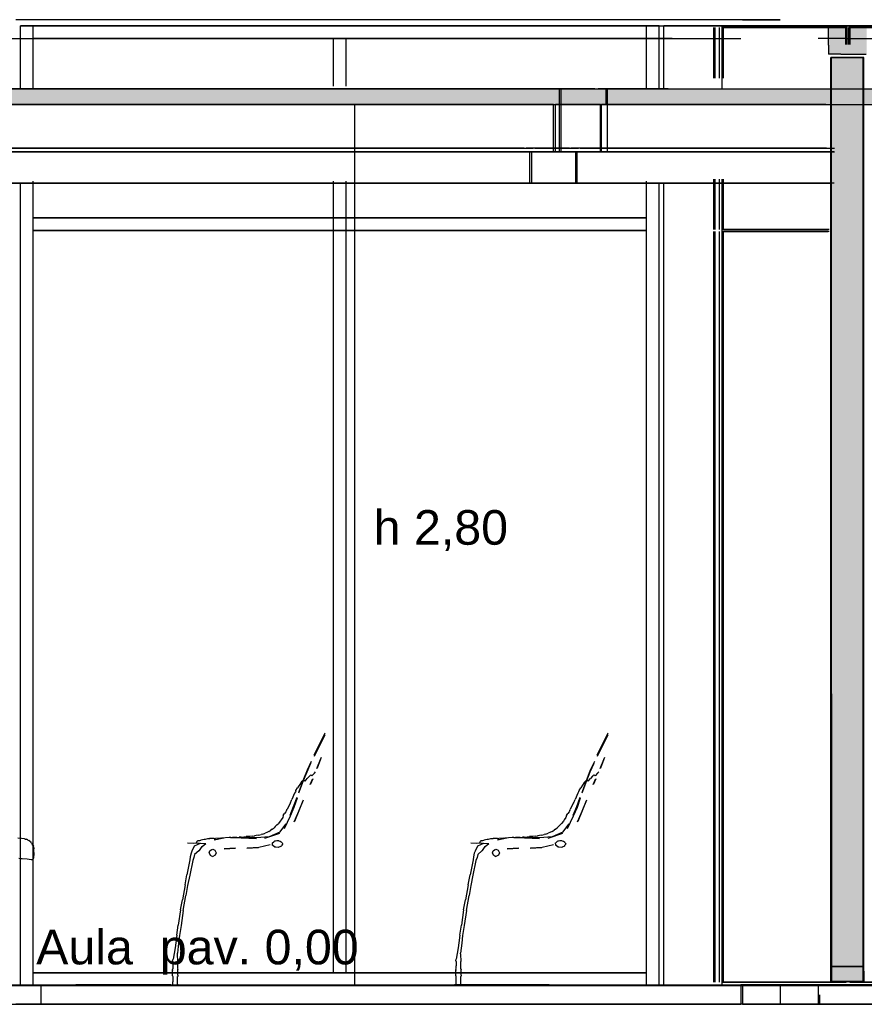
# Model space of a CAD drawing. Header units: millimetres. Extents: x -8297 to 34045, y -61360 to 6071.
# Tile 38 of 68: x 22073 to 24757, y -40060 to -36930. Entities that reach past the tile are written whole.
import ezdxf
from ezdxf.enums import TextEntityAlignment as Align

# ---------------------------------------------------------------- set-up
doc = ezdxf.new("R2010")
doc.units = ezdxf.units.MM
for name, color, linetype in [('S-QUOTE', 40, 'Continuous'), ('S-TAGLIO-ALTRO', 8, 'Continuous'), ('S-TAGLIO-ARR', 9, 'Continuous'), ('S-TAGLIO-CS', 9, 'Continuous'), ('S-TAGLIO-PAV', 33, 'Continuous'), ('S-TAGLIO-SOFF', 8, 'Continuous'), ('S-TESTI', 7, 'Continuous'), ('S-VISTA', 8, 'Continuous'), ('S-VISTA-ARREDI', 9, 'Continuous')]:
    doc.layers.add(name, color=color, linetype=linetype)
doc.styles.add('VISIO', font='arial.ttf')

msp = doc.modelspace()

# ---------------------------------------------------------------- hatches: boundary and pattern name
at = {"layer": 'S-TAGLIO-ALTRO'}
for points in [[(24682, -37040), (24644, -37040), (24644, -37010), (24644, -36950), (24724, -36950), (24764, -36950), (24764, -36980), (24764, -37040), (24682, -37040)], [(24652, -37050), (24722, -37050), (24752, -37050), (24752, -37966), (24752, -39940), (24722, -39940), (24652, -39940), (24652, -39072), (24652, -37050)], [(24684, -39988), (24652, -39988), (24652, -39974), (24652, -39940), (24722, -39940), (24752, -39940), (24752, -39988), (24684, -39988)]]:
    msp.add_hatch(color=8, dxfattribs=at).paths.add_polyline_path(points)
at = {"layer": 'S-TAGLIO-CS'}
msp.add_hatch(color=9, dxfattribs=at).paths.add_polyline_path([(21558, -37200), (21554, -37200), (21554, -37178), (21554, -37150), (27236, -37150), (27236, -37158), (27236, -37200), (27228, -37200), (27174, -37200), (21574, -37200), (21568, -37200), (21564, -37200), (21558, -37200)])
at = {"layer": 'S-TAGLIO-PAV'}
for points in [[(21210, -40000), (21048, -40000), (21048, -39998), (21350, -39998), (22248, -39998), (22248, -40000), (21210, -40000)], [(22954, -40000), (22252, -40000), (22252, -39998), (22552, -39998), (23452, -39998), (23452, -40000), (23066, -40000), (23036, -40000), (23014, -40000), (22954, -40000)], [(24526, -40000), (24364, -40000), (24176, -40000), (24162, -40000), (24112, -40000), (23454, -40000), (23454, -39998), (23756, -39998), (24654, -39998), (24654, -40000), (24610, -40000), (24526, -40000)], [(24696, -40000), (24656, -40000), (24656, -39998), (24958, -39998), (25856, -39998), (25856, -40000), (25016, -40000), (24974, -40000), (24890, -40000), (24842, -40000), (24696, -40000)]]:
    msp.add_hatch(color=33, dxfattribs=at).paths.add_polyline_path(points)

# ---------------------------------------------------------------- linework, layer by layer
at = {"layer": 'S-QUOTE'}
msp.add_line((23137.5, -39998), (23137.5, -37200), dxfattribs=at)
at = {"layer": 'S-TAGLIO-ALTRO'}
for p, q in [((24723.6, -36950), (24643, -36950)), ((24643, -37010.5), (24643, -36950)), ((24723.6, -36950), (24763, -36950)), ((24643, -37010.5), (24643, -37040)), ((24682.4, -37040), (24643, -37040)), ((24721.8, -37050), (24653, -37050)), ((24653, -39072.7), (24653, -37050)), ((24682.4, -37040), (24763, -37040)), ((24721.8, -37050), (24753, -37050)), ((24753, -37965.3), (24753, -37050)), ((24753, -37965.3), (24753, -39988)), ((24653, -39072.7), (24653, -39988)), ((24722.6, -39940), (24651, -39940)), ((24651, -39973), (24651, -39940)), ((24722.6, -39940), (24755, -39940)), ((24755, -39955), (24755, -39940)), ((24755, -39955), (24755, -39988)), ((24651, -39973), (24651, -39988)), ((24683.4, -39988), (24651, -39988)), ((24684.2, -39988), (24653, -39988)), ((24683.4, -39988), (24755, -39988)), ((24684.2, -39988), (24753, -39988))]:
    msp.add_line(p, q, dxfattribs=at)
at = {"layer": 'S-TAGLIO-ARR'}
for p, q in [((22979.7, -39350.3), (22986.6, -39342.4)), ((22993.5, -39334.5), (22986.6, -39342.4)), ((22993.5, -39334.5), (22997.6, -39330.1)), ((22997.6, -39330.1), (22999.1, -39331.2)), ((22999.1, -39331.2), (23001.6, -39333.7)), ((23009.2, -39325.5), (23001.6, -39333.7)), ((23009.2, -39325.5), (23013.2, -39320.7)), ((23879.7, -39350.3), (23886.6, -39342.4)), ((23893.5, -39334.5), (23886.6, -39342.4)), ((23893.5, -39334.5), (23897.6, -39330.1)), ((23897.6, -39330.1), (23899.1, -39331.2)), ((23899.1, -39331.2), (23901.6, -39333.7)), ((23909.2, -39325.5), (23901.6, -39333.7)), ((23909.2, -39325.5), (23913.2, -39320.7)), ((22950.7, -39380.3), (22955.5, -39372.2)), ((22966.9, -39355.2), (22955.5, -39372.2)), ((22966.9, -39355.2), (22970.8, -39350.9)), ((22970.8, -39350.9), (22975, -39346.3)), ((22975, -39346.3), (22978.2, -39348.8)), ((22978.2, -39348.8), (22979.7, -39350.3)), ((23850.7, -39380.3), (23855.5, -39372.2)), ((23866.9, -39355.2), (23855.5, -39372.2)), ((23866.9, -39355.2), (23870.8, -39350.9)), ((23870.8, -39350.9), (23875, -39346.3)), ((23875, -39346.3), (23878.2, -39348.8)), ((23878.2, -39348.8), (23879.7, -39350.3)), ((22946.3, -39388.4), (22937.5, -39409.2)), ((22948.9, -39384.2), (22946.3, -39388.4)), ((22949.8, -39382.3), (22948.9, -39384.2)), ((22949.8, -39382.3), (22950.7, -39380.3)), ((23846.3, -39388.4), (23837.5, -39409.2)), ((23848.9, -39384.2), (23846.3, -39388.4)), ((23849.8, -39382.3), (23848.9, -39384.2)), ((23849.8, -39382.3), (23850.7, -39380.3)), ((22931.9, -39420.7), (22922.5, -39440.2)), ((22933.8, -39417), (22931.9, -39420.7)), ((22935.6, -39412.9), (22933.8, -39417)), ((22935.6, -39412.9), (22937.5, -39409.2)), ((23831.9, -39420.7), (23822.5, -39440.2)), ((23833.8, -39417), (23831.9, -39420.7)), ((23835.6, -39412.9), (23833.8, -39417)), ((23835.6, -39412.9), (23837.5, -39409.2)), ((22908.4, -39465.8), (22903.5, -39473.4)), ((22910.3, -39459.9), (22908.4, -39465.8)), ((22910.3, -39459.9), (22914.4, -39453)), ((22918.8, -39448), (22914.4, -39453)), ((22920.6, -39444.3), (22918.8, -39448)), ((22920.6, -39444.3), (22922.5, -39440.2)), ((23808.4, -39465.8), (23803.5, -39473.4)), ((23810.3, -39459.9), (23808.4, -39465.8)), ((23810.3, -39459.9), (23814.4, -39453)), ((23818.8, -39448), (23814.4, -39453)), ((23820.6, -39444.3), (23818.8, -39448)), ((23820.6, -39444.3), (23822.5, -39440.2)), ((22875.5, -39503.6), (22881, -39498.8)), ((22884.8, -39494.7), (22881, -39498.8)), ((22890.3, -39489.3), (22884.8, -39494.7)), ((22890.3, -39489.3), (22894.8, -39485.6)), ((22900.8, -39478), (22894.8, -39485.6)), ((22903.5, -39473.4), (22900.8, -39478)), ((23775.5, -39503.6), (23781, -39498.8)), ((23784.8, -39494.7), (23781, -39498.8)), ((23790.3, -39489.3), (23784.8, -39494.7)), ((23790.3, -39489.3), (23794.8, -39485.6)), ((23800.8, -39478), (23794.8, -39485.6)), ((23803.5, -39473.4), (23800.8, -39478)), ((22738.2, -39530.2), (22714.3, -39532.1)), ((22743.3, -39529.7), (22738.2, -39530.2)), ((22743.3, -39529.7), (22748.7, -39529.7)), ((22753.6, -39529.7), (22748.7, -39529.7)), ((22758, -39529.7), (22753.6, -39529.7)), ((22763, -39529.7), (22758, -39529.7)), ((22763, -39529.7), (22770.5, -39528.6)), ((22776.2, -39528.3), (22770.5, -39528.6)), ((22776.2, -39528.3), (22785.1, -39527.6)), ((22785.1, -39527.6), (22792.6, -39526.9)), ((22803.7, -39526.3), (22792.6, -39526.9)), ((22811.2, -39525.6), (22803.7, -39526.3)), ((22811.2, -39525.6), (22818.7, -39524.9)), ((22820.3, -39524.6), (22818.7, -39524.9)), ((22824.1, -39523.9), (22820.3, -39524.6)), ((22831.6, -39522.6), (22824.1, -39523.9)), ((22831.6, -39522.6), (22839.8, -39520.5)), ((22845.2, -39518.9), (22839.8, -39520.5)), ((22845.2, -39518.9), (22852.7, -39516.2)), ((22857.8, -39514.3), (22852.7, -39516.2)), ((22864.6, -39510.9), (22857.8, -39514.3)), ((22864.6, -39510.9), (22870.8, -39506.8)), ((22875.5, -39503.6), (22870.8, -39506.8)), ((23638.2, -39530.2), (23614.3, -39532.1)), ((23643.3, -39529.7), (23638.2, -39530.2)), ((23643.3, -39529.7), (23648.7, -39529.7)), ((23653.6, -39529.7), (23648.7, -39529.7)), ((23658, -39529.7), (23653.6, -39529.7)), ((23663, -39529.7), (23658, -39529.7)), ((23663, -39529.7), (23670.5, -39528.6)), ((23676.2, -39528.3), (23670.5, -39528.6)), ((23676.2, -39528.3), (23685.1, -39527.6)), ((23685.1, -39527.6), (23692.6, -39526.9)), ((23703.7, -39526.3), (23692.6, -39526.9)), ((23711.2, -39525.6), (23703.7, -39526.3)), ((23711.2, -39525.6), (23718.7, -39524.9)), ((23720.3, -39524.6), (23718.7, -39524.9)), ((23724.1, -39523.9), (23720.3, -39524.6)), ((23731.6, -39522.6), (23724.1, -39523.9)), ((23731.6, -39522.6), (23739.8, -39520.5)), ((23745.2, -39518.9), (23739.8, -39520.5)), ((23745.2, -39518.9), (23752.7, -39516.2)), ((23757.8, -39514.3), (23752.7, -39516.2)), ((23764.6, -39510.9), (23757.8, -39514.3)), ((23764.6, -39510.9), (23770.8, -39506.8)), ((23775.5, -39503.6), (23770.8, -39506.8)), ((22078.4, -39533.2), (22066.2, -39532.2)), ((22086.9, -39533.9), (22078.4, -39533.2)), ((22090.4, -39534.8), (22087.4, -39534.4)), ((22090.4, -39534.8), (22094.5, -39535.5)), ((22097.9, -39537), (22094.5, -39535.5)), ((22097.9, -39537), (22101.5, -39539)), ((22104.4, -39541.5), (22101.5, -39539)), ((22104.4, -39541.5), (22107.5, -39544)), ((22109.9, -39546.9), (22107.5, -39544)), ((22109.9, -39546.9), (22112.5, -39550.5)), ((22113.9, -39553.7), (22112.5, -39550.5)), ((22113.9, -39553.7), (22116.2, -39557)), ((22117, -39559.9), (22116.2, -39557)), ((22117, -39559.9), (22117.6, -39564.6)), ((22627.3, -39557.3), (22619.9, -39573.3)), ((22627.6, -39556.9), (22627.3, -39557.3)), ((22628.3, -39556), (22627.6, -39556.9)), ((22628.3, -39556), (22647.6, -39548.1)), ((22634.5, -39546), (22632.7, -39547.4)), ((22634.7, -39544.1), (22634.5, -39545.8)), ((22638.1, -39541.1), (22634.7, -39544)), ((22638.3, -39540.3), (22638.1, -39541)), ((22638.9, -39540.3), (22638.3, -39540.3)), ((22641.4, -39540.3), (22638.9, -39540.3)), ((22642.9, -39540.5), (22641.4, -39540.3)), ((22643.6, -39539.9), (22642.9, -39540.5)), ((22646.8, -39539.3), (22643.6, -39539.9)), ((22643.9, -39571.3), (22652.4, -39557.9)), ((22648.4, -39538.3), (22646.8, -39539.3)), ((22647.6, -39548.1), (22663.8, -39548.6)), ((22653.5, -39537.6), (22648.4, -39538.3)), ((22652.4, -39557.9), (22663.8, -39548.6)), ((22658.6, -39536.3), (22653.5, -39537.6)), ((22662, -39535.8), (22658.6, -39536.3)), ((22669.3, -39534.4), (22662, -39535.8)), ((22674, -39533.5), (22669.3, -39534.4)), ((22675.5, -39533.4), (22674, -39533.5)), ((22675.5, -39533.4), (22677.3, -39533.1)), ((22691.2, -39533.1), (22677.3, -39533.1)), ((22691.2, -39533.1), (22693.4, -39532.9)), ((22693.4, -39532.9), (22695.4, -39532.9)), ((22710.1, -39532.1), (22695.4, -39532.9)), ((22710.1, -39532.1), (22712.1, -39532.1)), ((22712.1, -39532.1), (22714.3, -39532.1)), ((22875.6, -39547.1), (22875.9, -39546.8)), ((22876.5, -39554.5), (22875.6, -39547.1)), ((22875.9, -39546.8), (22876.4, -39546.3)), ((22876.4, -39546.3), (22879.8, -39543.3)), ((22876.4, -39555.1), (22876.5, -39554.5)), ((22877.5, -39555.6), (22876.4, -39555.1)), ((22883.6, -39560), (22877.5, -39555.6)), ((22879.8, -39543.3), (22882.3, -39541)), ((22882.3, -39541), (22884, -39540.8)), ((22886.4, -39560.3), (22883.6, -39560)), ((22884, -39540.8), (22885.4, -39540.5)), ((22885.4, -39540.5), (22889.7, -39539.7)), ((22895.4, -39561), (22886.4, -39560.3)), ((22889.7, -39539.7), (22893.4, -39539)), ((22893.4, -39539), (22894.8, -39539.6)), ((22894.8, -39539.6), (22896.4, -39540.1)), ((22896.4, -39560.6), (22895.4, -39561)), ((22896.4, -39540.1), (22900.4, -39541.4)), ((22904.5, -39557), (22896.4, -39560.6)), ((22900.4, -39541.4), (22903.6, -39543)), ((22903.6, -39543), (22904.1, -39544.4)), ((22906.4, -39547.1), (22904.1, -39544.4)), ((22904.5, -39557), (22905.7, -39554)), ((22907.6, -39550.9), (22905.7, -39554)), ((22906.4, -39547.1), (22907.6, -39548.4)), ((22907.6, -39548.4), (22907.9, -39549)), ((22907.9, -39549.9), (22907.6, -39550.9)), ((22907.9, -39549), (22907.9, -39549.9)), ((23527.3, -39557.3), (23519.9, -39573.3)), ((23527.6, -39556.9), (23527.3, -39557.3)), ((23528.3, -39556), (23527.6, -39556.9)), ((23528.3, -39556), (23547.6, -39548.1)), ((23534.5, -39546), (23532.7, -39547.4)), ((23534.7, -39544.1), (23534.5, -39545.8)), ((23538.1, -39541.1), (23534.7, -39544)), ((23538.3, -39540.3), (23538.1, -39541)), ((23538.9, -39540.3), (23538.3, -39540.3)), ((23541.4, -39540.3), (23538.9, -39540.3)), ((23542.9, -39540.5), (23541.4, -39540.3)), ((23543.6, -39539.9), (23542.9, -39540.5)), ((23546.8, -39539.3), (23543.6, -39539.9)), ((23543.9, -39571.3), (23552.4, -39557.9)), ((23548.4, -39538.3), (23546.8, -39539.3)), ((23547.6, -39548.1), (23563.8, -39548.6)), ((23553.5, -39537.6), (23548.4, -39538.3)), ((23552.4, -39557.9), (23563.8, -39548.6)), ((23558.6, -39536.3), (23553.5, -39537.6)), ((23562, -39535.8), (23558.6, -39536.3)), ((23569.3, -39534.4), (23562, -39535.8)), ((23574, -39533.5), (23569.3, -39534.4)), ((23575.5, -39533.4), (23574, -39533.5)), ((23575.5, -39533.4), (23577.3, -39533.1)), ((23591.2, -39533.1), (23577.3, -39533.1)), ((23591.2, -39533.1), (23593.4, -39532.9)), ((23593.4, -39532.9), (23595.4, -39532.9)), ((23610.1, -39532.1), (23595.4, -39532.9)), ((23610.1, -39532.1), (23612.1, -39532.1)), ((23612.1, -39532.1), (23614.3, -39532.1)), ((23775.6, -39547.1), (23775.9, -39546.8)), ((23776.5, -39554.5), (23775.6, -39547.1)), ((23775.9, -39546.8), (23776.4, -39546.3)), ((23776.4, -39546.3), (23779.8, -39543.3)), ((23776.4, -39555.1), (23776.5, -39554.5)), ((23777.5, -39555.6), (23776.4, -39555.1)), ((23783.6, -39560), (23777.5, -39555.6)), ((23779.8, -39543.3), (23782.3, -39541)), ((23782.3, -39541), (23784, -39540.8)), ((23786.4, -39560.3), (23783.6, -39560)), ((23784, -39540.8), (23785.4, -39540.5)), ((23785.4, -39540.5), (23789.7, -39539.7)), ((23795.4, -39561), (23786.4, -39560.3)), ((23789.7, -39539.7), (23793.4, -39539)), ((23793.4, -39539), (23794.8, -39539.6)), ((23794.8, -39539.6), (23796.4, -39540.1)), ((23796.4, -39560.6), (23795.4, -39561)), ((23796.4, -39540.1), (23800.4, -39541.4)), ((23804.5, -39557), (23796.4, -39560.6)), ((23800.4, -39541.4), (23803.6, -39543)), ((23803.6, -39543), (23804.1, -39544.4)), ((23806.4, -39547.1), (23804.1, -39544.4)), ((23804.5, -39557), (23805.7, -39554)), ((23807.6, -39550.9), (23805.7, -39554)), ((23806.4, -39547.1), (23807.6, -39548.4)), ((23807.6, -39548.4), (23807.9, -39549)), ((23807.9, -39549.9), (23807.6, -39550.9)), ((23807.9, -39549), (23807.9, -39549.9)), ((22117.6, -39580.6), (22116.1, -39595)), ((22117.6, -39564.6), (22117.6, -39566.2)), ((22117.6, -39568.6), (22117.6, -39566.2)), ((22117.6, -39577.1), (22117.6, -39568.6)), ((22117.6, -39577.1), (22117.6, -39580.6)), ((22614.8, -39590.7), (22613.6, -39600.8)), ((22617.4, -39579.2), (22614.8, -39590.7)), ((22619.9, -39573.3), (22617.4, -39579.2)), ((22626.1, -39593.3), (22622.4, -39602.8)), ((22628.6, -39584.3), (22626.1, -39593.3)), ((22641.8, -39572.6), (22628.6, -39584.3)), ((22642.7, -39571.7), (22641.8, -39572.6)), ((22643.9, -39571.3), (22642.7, -39571.7)), ((22675, -39578.8), (22677.4, -39572.6)), ((22675.5, -39579.8), (22675, -39578.8)), ((22679, -39587.3), (22675.5, -39579.8)), ((22677.4, -39572.6), (22678, -39570.7)), ((22678, -39570.7), (22683.6, -39567.5)), ((22679.5, -39587.4), (22679, -39587.3)), ((22686, -39590.7), (22679.5, -39587.4)), ((22683.6, -39567.5), (22686, -39566.5)), ((22686, -39566.5), (22691.1, -39569)), ((22694, -39586.3), (22686.2, -39590.6)), ((22691.1, -39569), (22693, -39569.9)), ((22693, -39569.9), (22696.1, -39576.6)), ((22694.3, -39585.6), (22694, -39586.3)), ((22697, -39578.4), (22694.3, -39585.6)), ((22696.1, -39576.6), (22697, -39578.4)), ((23514.8, -39590.7), (23513.6, -39600.8)), ((23517.4, -39579.2), (23514.8, -39590.7)), ((23519.9, -39573.3), (23517.4, -39579.2)), ((23526.1, -39593.3), (23522.4, -39602.8)), ((23528.6, -39584.3), (23526.1, -39593.3)), ((23541.8, -39572.6), (23528.6, -39584.3)), ((23542.7, -39571.7), (23541.8, -39572.6)), ((23543.9, -39571.3), (23542.7, -39571.7)), ((23575, -39578.8), (23577.4, -39572.6)), ((23575.5, -39579.8), (23575, -39578.8)), ((23579, -39587.3), (23575.5, -39579.8)), ((23577.4, -39572.6), (23578, -39570.7)), ((23578, -39570.7), (23583.6, -39567.5)), ((23579.5, -39587.4), (23579, -39587.3)), ((23586, -39590.7), (23579.5, -39587.4)), ((23583.6, -39567.5), (23586, -39566.5)), ((23586, -39566.5), (23591.1, -39569)), ((23594, -39586.3), (23586.2, -39590.6)), ((23591.1, -39569), (23593, -39569.9)), ((23593, -39569.9), (23596.1, -39576.6)), ((23594.3, -39585.6), (23594, -39586.3)), ((23597, -39578.4), (23594.3, -39585.6)), ((23596.1, -39576.6), (23597, -39578.4)), ((22070.3, -39595.8), (22077.2, -39596.2)), ((22077.2, -39596.2), (22080.5, -39596.4)), ((22080.5, -39596.4), (22096.1, -39598)), ((22096.1, -39598), (22108.6, -39599.6)), ((22108.6, -39599.6), (22111.4, -39599.9)), ((22111.4, -39599.9), (22111.9, -39600)), ((22111.9, -39600), (22113.3, -39599.8)), ((22114.5, -39598.8), (22113.6, -39599.7)), ((22115.5, -39597.8), (22114.6, -39598.7)), ((22115.5, -39596.9), (22115.5, -39597.8)), ((22115.9, -39596), (22115.7, -39596.7)), ((22116.1, -39595), (22115.9, -39596)), ((22613.6, -39600.8), (22604, -39647.9)), ((22622.4, -39602.8), (22612.9, -39649.9)), ((23513.6, -39600.8), (23504, -39647.9)), ((23522.4, -39602.8), (23512.9, -39649.9)), ((22598, -39680.2), (22604, -39647.9)), ((22612.9, -39649.9), (22606.4, -39681.8)), ((23498, -39680.2), (23504, -39647.9)), ((23512.9, -39649.9), (23506.4, -39681.8)), ((22598, -39680.2), (22589.6, -39727.9)), ((22606.4, -39681.8), (22600.8, -39714.1)), ((23498, -39680.2), (23489.6, -39727.9)), ((23506.4, -39681.8), (23500.8, -39714.1)), ((22592.4, -39761.8), (22600.8, -39714.1)), ((23492.4, -39761.8), (23500.8, -39714.1)), ((22583.6, -39760.2), (22589.6, -39727.9)), ((23483.6, -39760.2), (23489.6, -39727.9)), ((22583.6, -39760.2), (22576.4, -39807.9)), ((22592.4, -39761.8), (22585.3, -39809.5)), ((23483.6, -39760.2), (23476.4, -39807.9)), ((23492.4, -39761.8), (23485.3, -39809.5)), ((22571.6, -39840.6), (22576.4, -39807.9)), ((22585.3, -39809.5), (22580.4, -39841.4)), ((23471.6, -39840.6), (23476.4, -39807.9)), ((23485.3, -39809.5), (23480.4, -39841.4)), ((22571.6, -39840.6), (22568.6, -39864.5)), ((22580.4, -39841.4), (22577.5, -39865.3)), ((23471.6, -39840.6), (23468.6, -39864.5)), ((23480.4, -39841.4), (23477.5, -39865.3)), ((22568.6, -39864.5), (22566.6, -39880.6)), ((22577.5, -39865.3), (22573.8, -39897.5)), ((23468.6, -39864.5), (23466.6, -39880.6)), ((23477.5, -39865.3), (23473.8, -39897.5)), ((22566.6, -39880.6), (22560, -39916.7)), ((22574.6, -39902.3), (22573.8, -39897.5)), ((22574.6, -39905.8), (22574.6, -39902.3)), ((22575.5, -39918.2), (22574.6, -39905.8)), ((23466.6, -39880.6), (23460, -39916.7)), ((23474.6, -39902.3), (23473.8, -39897.5)), ((23474.6, -39905.8), (23474.6, -39902.3)), ((23475.5, -39918.2), (23474.6, -39905.8)), ((22558.7, -39921), (22560, -39916.7)), ((22559.4, -39924.2), (22558.7, -39921)), ((22559.4, -39938), (22559.2, -39938.7)), ((22559.2, -39938.7), (22559.2, -39942)), ((22559.4, -39924.2), (22559.4, -39926)), ((22559.4, -39926), (22559.4, -39926.7)), ((22559.4, -39926.7), (22559.4, -39929.2)), ((22559.4, -39929.2), (22559.4, -39929.9)), ((22559.4, -39929.9), (22559.4, -39934)), ((22559.4, -39934), (22559.4, -39934.7)), ((22559.4, -39934.7), (22559.4, -39938)), ((22574.8, -39926), (22575, -39924.5)), ((22574.8, -39929.3), (22574.8, -39926)), ((22574.8, -39930), (22574.8, -39929.3)), ((22574.8, -39933.3), (22574.8, -39930)), ((22574.8, -39934), (22574.8, -39933.3)), ((22574.8, -39937.3), (22574.8, -39934)), ((22574.8, -39938), (22574.8, -39937.3)), ((22574.8, -39941.3), (22574.8, -39938)), ((22575, -39924.5), (22575.6, -39922)), ((22575.6, -39922), (22575.5, -39918.2)), ((23458.7, -39921), (23460, -39916.7)), ((23459.4, -39924.2), (23458.7, -39921)), ((23459.4, -39938), (23459.2, -39938.7)), ((23459.2, -39938.7), (23459.2, -39942)), ((23459.4, -39924.2), (23459.4, -39926)), ((23459.4, -39926), (23459.4, -39926.7)), ((23459.4, -39926.7), (23459.4, -39929.2)), ((23459.4, -39929.2), (23459.4, -39929.9)), ((23459.4, -39929.9), (23459.4, -39934)), ((23459.4, -39934), (23459.4, -39934.7)), ((23459.4, -39934.7), (23459.4, -39938)), ((23474.8, -39926), (23475, -39924.5)), ((23474.8, -39929.3), (23474.8, -39926)), ((23474.8, -39930), (23474.8, -39929.3)), ((23474.8, -39933.3), (23474.8, -39930)), ((23474.8, -39934), (23474.8, -39933.3)), ((23474.8, -39937.3), (23474.8, -39934)), ((23474.8, -39938), (23474.8, -39937.3)), ((23474.8, -39941.3), (23474.8, -39938)), ((23475, -39924.5), (23475.6, -39922)), ((23475.6, -39922), (23475.5, -39918.2)), ((22558.4, -39951.3), (22558.4, -39950)), ((22558.4, -39951.3), (22558.7, -39952)), ((22558.4, -39955.7), (22558.7, -39955)), ((22558.4, -39957), (22558.4, -39955.7)), ((22558.4, -39957.7), (22558.4, -39957)), ((22558.4, -39959), (22558.4, -39957.7)), ((22558.4, -39960.1), (22558.4, -39959)), ((22558.4, -39962), (22558.4, -39960.1)), ((22558.4, -39962.7), (22558.4, -39962)), ((22558.4, -39964), (22558.4, -39962.7)), ((22558.4, -39964.7), (22558.4, -39964)), ((22558.4, -39966), (22558.4, -39964.7)), ((22558.4, -39967.1), (22558.4, -39966)), ((22558.4, -39969), (22558.4, -39967.1)), ((22558.4, -39969), (22559, -39971.5)), ((22558.7, -39950), (22559.4, -39947.5)), ((22558.7, -39953.1), (22558.7, -39952)), ((22558.7, -39955), (22558.7, -39953.1)), ((22559.2, -39942), (22559.2, -39942.7)), ((22559.2, -39942.7), (22559.2, -39946)), ((22559.2, -39946), (22559.4, -39947.5)), ((22574.6, -39947.5), (22574.8, -39946)), ((22574.6, -39947.5), (22575.3, -39950)), ((22574.8, -39942), (22574.8, -39941.3)), ((22574.8, -39945.3), (22574.8, -39942)), ((22574.8, -39946), (22574.8, -39945.3)), ((22575.6, -39969), (22575, -39971.5)), ((22575.3, -39952), (22575.6, -39951.3)), ((22575.3, -39953.9), (22575.3, -39952)), ((22575.3, -39955), (22575.3, -39953.9)), ((22575.3, -39956.3), (22575.3, -39955)), ((22575.3, -39957), (22575.3, -39956.3)), ((22575.3, -39958.3), (22575.3, -39957)), ((22575.3, -39959), (22575.3, -39958.3)), ((22575.3, -39960.9), (22575.3, -39959)), ((22575.3, -39962), (22575.3, -39960.9)), ((22575.3, -39963.3), (22575.3, -39962)), ((22575.3, -39964), (22575.3, -39963.3)), ((22575.3, -39965.3), (22575.3, -39964)), ((22575.3, -39966), (22575.3, -39965.3)), ((22575.6, -39967.1), (22575.3, -39966)), ((22575.6, -39951.3), (22575.6, -39950)), ((22575.6, -39967.1), (22575.6, -39969)), ((23458.4, -39951.3), (23458.4, -39950)), ((23458.4, -39951.3), (23458.7, -39952)), ((23458.4, -39955.7), (23458.7, -39955)), ((23458.4, -39957), (23458.4, -39955.7)), ((23458.4, -39957.7), (23458.4, -39957)), ((23458.4, -39959), (23458.4, -39957.7)), ((23458.4, -39960.1), (23458.4, -39959)), ((23458.4, -39962), (23458.4, -39960.1)), ((23458.4, -39962.7), (23458.4, -39962)), ((23458.4, -39964), (23458.4, -39962.7)), ((23458.4, -39964.7), (23458.4, -39964)), ((23458.4, -39966), (23458.4, -39964.7)), ((23458.4, -39967.1), (23458.4, -39966)), ((23458.4, -39969), (23458.4, -39967.1)), ((23458.4, -39969), (23459, -39971.5)), ((23458.7, -39950), (23459.4, -39947.5)), ((23458.7, -39953.1), (23458.7, -39952)), ((23458.7, -39955), (23458.7, -39953.1)), ((23459.2, -39942), (23459.2, -39942.7)), ((23459.2, -39942.7), (23459.2, -39946)), ((23459.2, -39946), (23459.4, -39947.5)), ((23474.6, -39947.5), (23474.8, -39946)), ((23474.6, -39947.5), (23475.3, -39950)), ((23474.8, -39942), (23474.8, -39941.3)), ((23474.8, -39945.3), (23474.8, -39942)), ((23474.8, -39946), (23474.8, -39945.3)), ((23475.6, -39969), (23475, -39971.5)), ((23475.3, -39952), (23475.6, -39951.3)), ((23475.3, -39953.9), (23475.3, -39952)), ((23475.3, -39955), (23475.3, -39953.9)), ((23475.3, -39956.3), (23475.3, -39955)), ((23475.3, -39957), (23475.3, -39956.3)), ((23475.3, -39958.3), (23475.3, -39957)), ((23475.3, -39959), (23475.3, -39958.3)), ((23475.3, -39960.9), (23475.3, -39959)), ((23475.3, -39962), (23475.3, -39960.9)), ((23475.3, -39963.3), (23475.3, -39962)), ((23475.3, -39964), (23475.3, -39963.3)), ((23475.3, -39965.3), (23475.3, -39964)), ((23475.3, -39966), (23475.3, -39965.3)), ((23475.6, -39967.1), (23475.3, -39966)), ((23475.6, -39951.3), (23475.6, -39950)), ((23475.6, -39967.1), (23475.6, -39969)), ((22559.2, -39987.7), (22558.4, -39991)), ((22558.4, -39991), (22558.4, -39991.9)), ((22558.4, -39991.9), (22558.4, -39996)), ((22558.4, -39996), (22558.4, -39996.7)), ((22558.4, -39996.7), (22558.4, -40000)), ((22559, -39971.5), (22559.2, -39973)), ((22559.2, -39973), (22559.2, -39973.9)), ((22559.2, -39973.9), (22559.2, -39978)), ((22559.2, -39978), (22559.2, -39978.7)), ((22559.2, -39978.7), (22559.2, -39982)), ((22559.2, -39982), (22559.2, -39982.9)), ((22559.2, -39982.9), (22559.2, -39987)), ((22559.2, -39987), (22559.2, -39987.7)), ((22574.6, -39973), (22574.6, -39971.5)), ((22574.6, -39977.1), (22574.6, -39973)), ((22574.6, -39978), (22574.6, -39977.1)), ((22574.6, -39981.3), (22574.6, -39978)), ((22574.6, -39982), (22574.6, -39981.3)), ((22574.6, -39986.1), (22574.6, -39982)), ((22574.6, -39987), (22574.6, -39986.1)), ((22574.6, -39990.3), (22574.6, -39987)), ((22574.6, -39991), (22574.6, -39990.3)), ((22574.6, -39995.1), (22574.6, -39991)), ((22574.6, -39996), (22574.6, -39995.1)), ((22574.6, -39996), (22574.6, -39999.3)), ((22574.6, -40000), (22574.6, -39999.3)), ((23459.2, -39987.7), (23458.4, -39991)), ((23458.4, -39991), (23458.4, -39991.9)), ((23458.4, -39991.9), (23458.4, -39996)), ((23458.4, -39996), (23458.4, -39996.7)), ((23458.4, -39996.7), (23458.4, -40000)), ((23459, -39971.5), (23459.2, -39973)), ((23459.2, -39973), (23459.2, -39973.9)), ((23459.2, -39973.9), (23459.2, -39978)), ((23459.2, -39978), (23459.2, -39978.7)), ((23459.2, -39978.7), (23459.2, -39982)), ((23459.2, -39982), (23459.2, -39982.9)), ((23459.2, -39982.9), (23459.2, -39987)), ((23459.2, -39987), (23459.2, -39987.7)), ((23474.6, -39973), (23474.6, -39971.5)), ((23474.6, -39977.1), (23474.6, -39973)), ((23474.6, -39978), (23474.6, -39977.1)), ((23474.6, -39981.3), (23474.6, -39978)), ((23474.6, -39982), (23474.6, -39981.3)), ((23474.6, -39986.1), (23474.6, -39982)), ((23474.6, -39987), (23474.6, -39986.1)), ((23474.6, -39990.3), (23474.6, -39987)), ((23474.6, -39991), (23474.6, -39990.3)), ((23474.6, -39995.1), (23474.6, -39991)), ((23474.6, -39996), (23474.6, -39995.1)), ((23474.6, -39996), (23474.6, -39999.3)), ((23474.6, -40000), (23474.6, -39999.3))]:
    msp.add_line(p, q, dxfattribs=at)
at = {"layer": 'S-TAGLIO-CS'}
for p, q in [((21554, -37150), (27236.9, -37150)), ((21557.1, -37200), (27236.9, -37200))]:
    msp.add_line(p, q, dxfattribs=at)
at = {"layer": 'S-TAGLIO-PAV'}
for p, q in [((21209.1, -40000), (22954.8, -40000)), ((21349.6, -39998), (22248, -39998)), ((22248, -39999.5), (22248, -39998)), ((22248, -39999.5), (22248, -40000)), ((22248.8, -40000), (22248, -40000)), ((22248.8, -40000), (22251, -40000)), ((22552.6, -39998), (22251, -39998)), ((22251, -39998.5), (22251, -39998)), ((22251, -39998.5), (22251, -40000)), ((22552.6, -39998), (23451, -39998)), ((22954.8, -40000), (23014.2, -40000)), ((23014.2, -40000), (23036.1, -40000)), ((23036.1, -40000), (23066.1, -40000)), ((23066.1, -40000), (24111.6, -40000)), ((23451, -39999.5), (23451, -39998)), ((23451, -39999.5), (23451, -40000)), ((23451.8, -40000), (23451, -40000)), ((23451.8, -40000), (23454, -40000)), ((23755.6, -39998), (23454, -39998)), ((23454, -39998.5), (23454, -39998)), ((23454, -39998.5), (23454, -40000)), ((23755.6, -39998), (24654, -39998)), ((24111.6, -40000), (24162.7, -40000)), ((24162.7, -40000), (24176.3, -40000)), ((24176.3, -40000), (24365, -40000)), ((24525.2, -40000), (24365, -40000)), ((24525.2, -40000), (24610, -40000)), ((24610, -40000), (24696.1, -40000)), ((24654, -39999.5), (24654, -39998)), ((24654, -39999.5), (24654, -40000)), ((24654.8, -40000), (24654, -40000)), ((24654.8, -40000), (24657, -40000)), ((24958.6, -39998), (24657, -39998)), ((24657, -39998.5), (24657, -39998)), ((24657, -39998.5), (24657, -40000)), ((24696.1, -40000), (24841.4, -40000)), ((21209.1, -40060), (22954.8, -40060)), ((22954.8, -40060), (23014.2, -40060)), ((23014.2, -40060), (23036.1, -40060)), ((23036.1, -40060), (23282.8, -40060)), ((23282.8, -40060), (23297.5, -40060)), ((23297.5, -40060), (23316.3, -40060)), ((24156.5, -40060), (23316.3, -40060)), ((24156.5, -40060), (24197.4, -40060)), ((24197.4, -40060), (24365, -40060)), ((24758.8, -40060), (24610, -40060))]:
    msp.add_line(p, q, dxfattribs=at)
at = {"layer": 'S-TAGLIO-SOFF'}
for p, q in [((21204.6, -36990), (23024.4, -36990)), ((23024.4, -36990), (23081.4, -36990)), ((23081.4, -36990), (23334.7, -36990)), ((23334.7, -36990), (23349.1, -36990)), ((23349.1, -36990), (23350.5, -36990)), ((23350.5, -36990), (23371.7, -36990)), ((24146.7, -36990), (23371.7, -36990)), ((24146.7, -36990), (24189.4, -36990)), ((24189.4, -36990), (24365, -36990)), ((24700.5, -36990), (24610, -36990)), ((24700.5, -36990), (24831.1, -36990))]:
    msp.add_line(p, q, dxfattribs=at)
at = {"layer": 'S-VISTA'}
for p, q in [((22140, -36930), (22060, -36930)), ((24365, -36930), (22140, -36930)), ((24490, -36930), (24365, -36930)), ((24370, -36930), (24490, -36930)), ((22075, -36950), (22115, -36950)), ((22115, -36950), (22075, -36950)), ((22075, -37150), (22075, -36950)), ((22075, -37150), (22075, -36950)), ((22115, -37150), (22115, -36950)), ((22115, -37150), (22115, -36950)), ((22115, -36950), (24065, -36950)), ((24065, -36950), (22115, -36950)), ((22115, -36990), (22115, -36950)), ((22115, -36990), (22115, -36950)), ((24065, -36950), (24105, -36950)), ((24105, -36950), (24065, -36950)), ((24065, -37150), (24065, -36950)), ((24065, -37150), (24065, -36950)), ((24065, -36990), (24065, -36950)), ((24065, -36990), (24065, -36950)), ((24105, -36950), (24350, -36950)), ((24105, -37150), (24105, -36950)), ((24105, -37150), (24105, -36950)), ((24105, -37150), (24105, -36950)), ((24360, -36950), (24120, -36950)), ((24120, -37150), (24120, -36950)), ((24279, -37115.5), (24279, -36955)), ((24283, -37115.5), (24283, -36955)), ((24297, -37115.5), (24297, -36955)), ((24305, -36950), (24345, -36950)), ((24355, -36950), (24305, -36950)), ((25105, -36950), (24305, -36950)), ((24305, -36950), (25105, -36950)), ((24305, -37150), (24305, -36950)), ((24702, -36955), (24305, -36955)), ((24305, -37115.5), (24305, -36955)), ((24305, -37115.5), (24305, -36955)), ((24309, -36955), (24698, -36955)), ((24309, -37115.5), (24309, -36955)), ((24440, -36950), (24375, -36950)), ((24375, -36950), (24440, -36950)), ((24520, -36950), (24380, -36950)), ((24540, -36950), (24440, -36950)), ((24440, -36950), (24540, -36950)), ((24560, -36950), (24520, -36950)), ((24605, -36950), (24540, -36950)), ((24540, -36950), (24605, -36950)), ((24605, -36950), (24560, -36950)), ((24763, -36950), (24643, -36950)), ((24698, -37008.5), (24698, -36955)), ((24702, -37008.5), (24702, -36955)), ((24702, -37008.5), (24702, -36955)), ((25105, -36955), (24708, -36955)), ((24708, -37008.5), (24708, -36955)), ((24708, -37008.5), (24708, -36955)), ((24712, -36955), (25101, -36955)), ((24712, -37008.5), (24712, -36955)), ((22060, -36990), (22140, -36990)), ((22115, -36990), (24065, -36990)), ((24065, -36990), (22115, -36990)), ((22115, -36990), (24065, -36990)), ((24065, -36990), (22115, -36990)), ((22115, -37141), (22115, -36990)), ((22115, -37141), (22115, -36990)), ((22140, -36990), (24314.4, -36990)), ((23070, -36990), (23110, -36990)), ((23110, -36990), (23070, -36990)), ((23070, -37141), (23070, -36990)), ((23070, -37141), (23070, -36990)), ((23110, -37141), (23110, -36990)), ((23110, -37141), (23110, -36990)), ((24065, -37141), (24065, -36990)), ((24065, -37141), (24065, -36990)), ((24651, -37050), (24755, -37050)), ((24755, -37050), (24651, -37050)), ((24651, -39988), (24651, -37050)), ((24651, -39988), (24651, -37050)), ((24651, -37050), (24755, -37050)), ((24755, -37050), (24651, -37050)), ((24651, -39988), (24651, -37050)), ((24651, -39988), (24651, -37050)), ((24651, -37050), (24755, -37050)), ((24755, -37050), (24651, -37050)), ((24651, -39988), (24651, -37050)), ((24651, -39988), (24651, -37050)), ((24651, -37050), (24755, -37050)), ((24755, -37050), (24651, -37050)), ((24651, -39988), (24651, -37050)), ((24651, -39988), (24651, -37050)), ((24753, -37050), (24653, -37050)), ((24653, -39988), (24653, -37050)), ((24653, -37050), (24753, -37050)), ((24753, -37050), (24653, -37050)), ((24653, -39988), (24653, -37050)), ((24653, -39988), (24653, -37050)), ((24653, -37050), (24753, -37050)), ((24653, -39988), (24653, -37050)), ((24753, -39988), (24753, -37050)), ((24753, -39988), (24753, -37050)), ((24753, -39988), (24753, -37050)), ((24753, -39988), (24753, -37050)), ((24755, -39988), (24755, -37050)), ((24755, -39988), (24755, -37050)), ((24755, -39988), (24755, -37050)), ((24755, -39988), (24755, -37050)), ((24755, -39988), (24755, -37050)), ((24755, -39988), (24755, -37050)), ((24755, -39988), (24755, -37050)), ((24755, -39988), (24755, -37050)), ((23900, -37150), (21400, -37150)), ((21403.8, -37150), (24105, -37150)), ((21561, -37150), (23788, -37150)), ((23788, -37200), (23788, -37150)), ((23794, -37150), (23937, -37150)), ((23794, -37200), (23794, -37150)), ((24020, -37150), (23911, -37150)), ((23937, -37200), (23937, -37150)), ((23941, -37150), (24659.7, -37150)), ((23941, -37200), (23941, -37150)), ((24133.5, -37150), (24020, -37150)), ((21561, -37200), (23788, -37200)), ((21561, -37200), (23788, -37200)), ((23769, -37200), (21581, -37200)), ((23769, -37350), (23769, -37200)), ((23918, -37200), (23775, -37200)), ((23775, -37350), (23775, -37200)), ((23788, -37350), (23788, -37200)), ((23794, -37200), (23937, -37200)), ((23794, -37200), (23937, -37200)), ((23794, -37350), (23794, -37200)), ((23918, -37350), (23918, -37200)), ((24635.1, -37200), (23922, -37200)), ((23922, -37350), (23922, -37200)), ((23941, -37200), (24659.7, -37200)), ((23941, -37200), (24659.7, -37200)), ((23941, -37350), (23941, -37200)), ((21648, -37338), (23704, -37338)), ((23676, -37338), (21677, -37338)), ((23820, -37338), (23682, -37338)), ((23710, -37338), (23849, -37338)), ((24636.3, -37338), (23824, -37338)), ((23854, -37338), (24662, -37338)), ((21561, -37350), (23788, -37350)), ((23769, -37350), (21581, -37350)), ((21648, -37350), (23704, -37350)), ((23694, -37350), (21658, -37350)), ((23676, -37350), (21677, -37350)), ((23820, -37350), (23682, -37350)), ((23694, -37450), (23694, -37350)), ((23840, -37350), (23700, -37350)), ((23700, -37450), (23700, -37350)), ((23710, -37350), (23849, -37350)), ((23918, -37350), (23775, -37350)), ((23794, -37350), (23865.5, -37350)), ((24636.3, -37350), (23824, -37350)), ((23840, -37450), (23840, -37350)), ((24661.4, -37350), (23844, -37350)), ((23844, -37450), (23844, -37350)), ((23854, -37350), (24662, -37350)), ((24635.1, -37350), (23922, -37350)), ((23941, -37350), (24659.7, -37350)), ((21403.5, -37450), (23810, -37450)), ((24105, -37450), (21405, -37450)), ((21405, -37450), (24105, -37450)), ((24050, -37450), (21445, -37450)), ((23694, -37450), (21658, -37450)), ((22075, -40000), (22075, -37450)), ((22075, -40000), (22075, -37450)), ((22115, -39960), (22115, -37443.1)), ((22115, -39960), (22115, -37443.1)), ((22115, -40000), (22115, -37450)), ((22115, -40000), (22115, -37450)), ((23070, -39960), (23070, -37443.1)), ((23070, -39960), (23070, -37443.1)), ((23110, -39960), (23110, -37443.1)), ((23110, -39960), (23110, -37443.1)), ((23840, -37450), (23700, -37450)), ((23820, -37450), (23920, -37450)), ((24661.4, -37450), (23844, -37450)), ((23920, -37450), (24120, -37450)), ((24120, -37450), (24050, -37450)), ((24065, -39960), (24065, -37443.1)), ((24065, -39960), (24065, -37443.1)), ((24065, -40000), (24065, -37450)), ((24065, -40000), (24065, -37450)), ((24105, -40000), (24105, -37450)), ((24105, -40000), (24105, -37450)), ((24105, -40000), (24105, -37450)), ((24120, -40000), (24120, -37450)), ((24120, -37450), (24279, -37450)), ((24279, -37597), (24279, -37436.5)), ((24283, -37597), (24283, -37436.5)), ((24283, -37450), (24654, -37450)), ((24297, -37597), (24297, -37436.5)), ((24305, -37597), (24305, -37436.5)), ((24305, -37597), (24305, -37436.5)), ((24305, -40000), (24305, -37450)), ((24309, -37597), (24309, -37436.5)), ((22115, -37560), (24065, -37560)), ((24065, -37560), (22115, -37560)), ((22115, -37600), (22115, -37560)), ((22115, -37600), (22115, -37560)), ((24065, -37600), (24065, -37560)), ((24065, -37600), (24065, -37560)), ((22115, -37600), (24065, -37600)), ((24065, -37600), (22115, -37600)), ((24279, -39990), (24279, -37603)), ((24283, -39990), (24283, -37603)), ((24297, -39990), (24297, -37603)), ((24645.3, -37597), (24305, -37597)), ((24645.3, -37603), (24305, -37603)), ((24305, -39990), (24305, -37603)), ((24305, -39990), (24305, -37603)), ((24309, -37597), (24642.4, -37597)), ((24309, -37603), (24642.4, -37603)), ((24309, -39990), (24309, -37603)), ((22115, -39960), (24065, -39960)), ((24065, -39960), (22115, -39960)), ((22115, -40000), (22115, -39960)), ((22115, -40000), (22115, -39960)), ((22115, -39960), (24065, -39960)), ((24065, -39960), (22115, -39960)), ((23070, -39960), (23110, -39960)), ((23110, -39960), (23070, -39960)), ((24065, -40000), (24065, -39960)), ((24065, -40000), (24065, -39960)), ((24755, -39940), (24651, -39940)), ((24651, -39988), (24651, -39940)), ((24651, -39940), (24755, -39940)), ((24651, -39988), (24651, -39940)), ((24651, -39988), (24651, -39940)), ((24651, -39988), (24651, -39940)), ((24755, -39988), (24755, -39940)), ((24755, -39988), (24755, -39940)), ((24755, -39988), (24755, -39940)), ((24755, -39988), (24755, -39940)), ((21048, -39998), (22248, -39998)), ((21048, -39998), (22248, -39998)), ((21048, -40000), (22248, -40000)), ((21048, -40000), (22248, -40000)), ((21448, -39998), (22248, -39998)), ((21448, -40000), (22248, -40000)), ((21449, -39998), (22649, -39998)), ((21449, -39998), (22649, -39998)), ((21449, -39998), (22649, -39998)), ((21449, -40000), (22649, -40000)), ((21449, -40000), (22649, -40000)), ((21449, -40000), (22649, -40000)), ((21850, -39998), (23050, -39998)), ((21850, -39998), (23050, -39998)), ((21850, -40000), (23050, -40000)), ((21850, -40000), (23050, -40000)), ((22075, -40000), (22115, -40000)), ((22115, -40000), (22075, -40000)), ((22115, -40000), (24065, -40000)), ((24065, -40000), (22115, -40000)), ((22140, -40000), (22140, -40060)), ((22251, -39998), (23451, -39998)), ((22251, -39998), (23451, -39998)), ((22251, -39998), (23451, -39998)), ((22251, -40000), (23451, -40000)), ((22251, -40000), (23451, -40000)), ((22251, -40000), (23451, -40000)), ((22652, -39998), (23852, -39998)), ((22652, -39998), (23852, -39998)), ((22652, -39998), (23852, -39998)), ((22652, -40000), (23852, -40000)), ((22652, -40000), (23852, -40000)), ((22652, -40000), (23852, -40000)), ((23053, -39998), (24253, -39998)), ((23053, -39998), (24253, -39998)), ((23053, -40000), (24253, -40000)), ((23053, -40000), (24253, -40000)), ((23454, -39998), (24654, -39998)), ((23454, -39998), (24365, -39998)), ((23454, -39998), (24365, -39998)), ((23454, -40000), (24654, -40000)), ((23454, -40000), (24365, -40000)), ((23454, -40000), (24365, -40000)), ((23855, -39998), (25055, -39998)), ((23855, -39998), (25055, -39998)), ((23855, -39998), (24365, -39998)), ((23855, -40000), (25055, -40000)), ((23855, -40000), (25055, -40000)), ((23855, -40000), (24365, -40000)), ((24065, -40000), (24105, -40000)), ((24105, -40000), (24065, -40000)), ((24105, -40000), (24350, -40000)), ((24360, -40000), (24120, -40000)), ((24256, -39998), (25456, -39998)), ((24256, -39998), (24365, -39998)), ((24256, -40000), (25456, -40000)), ((24256, -40000), (24365, -40000)), ((24702, -39990), (24305, -39990)), ((24305, -39990), (24645.3, -39990)), ((24355, -40000), (24305, -40000)), ((24305, -40000), (24345, -40000)), ((24605, -40000), (24305, -40000)), ((24305, -40000), (25105, -40000)), ((24309, -39990), (24698, -39990)), ((24642.4, -39990), (24309, -39990)), ((24610, -39998), (24365, -39998)), ((24365, -39998), (24490, -39998)), ((24490, -40000), (24365, -40000)), ((24365, -40000), (24365, -40060)), ((24365, -40000), (24365, -40060)), ((24365, -40000), (24365, -40060)), ((24610, -40000), (24365, -40000)), ((24365, -40000), (24490, -40000)), ((24610, -40000), (24365, -40000)), ((24370, -40000), (24370, -40060)), ((24375, -40000), (24440, -40000)), ((24520, -40000), (24380, -40000)), ((24440, -40000), (24540, -40000)), ((24490, -39998), (24610, -39998)), ((24610, -40000), (24490, -40000)), ((24490, -40000), (24490, -40060)), ((24490, -40000), (24610, -40000)), ((24560, -40000), (24520, -40000)), ((24540, -40000), (24605, -40000)), ((24605, -40000), (24560, -40000)), ((25040, -39998), (24610, -39998)), ((24610, -39998), (24632, -39998)), ((24610, -39998), (24632, -39998)), ((24610, -40000), (25040, -40000)), ((24610, -40000), (24610, -40060)), ((24610, -40000), (24610, -40060)), ((24610, -40000), (24610, -40060)), ((24610, -40000), (24632, -40000)), ((25040, -40000), (24610, -40000)), ((24610, -40000), (24632, -40000)), ((24651, -39988), (24755, -39988)), ((24755, -39988), (24651, -39988)), ((24755, -39988), (24651, -39988)), ((24651, -39988), (24755, -39988)), ((24755, -39988), (24651, -39988)), ((24651, -39988), (24755, -39988)), ((24755, -39988), (24651, -39988)), ((24651, -39988), (24755, -39988)), ((24755, -39988), (24651, -39988)), ((24651, -39988), (24755, -39988)), ((24755, -39988), (24651, -39988)), ((24651, -39988), (24755, -39988)), ((24755, -39988), (24651, -39988)), ((24651, -39988), (24755, -39988)), ((24755, -39988), (24651, -39988)), ((24753, -39988), (24653, -39988)), ((24653, -39988), (24753, -39988)), ((24753, -39988), (24653, -39988)), ((24653, -39988), (24753, -39988)), ((24753, -39988), (24653, -39988)), ((24657, -39998), (25857, -39998)), ((24657, -40000), (25857, -40000)), ((25105, -39990), (24708, -39990)), ((24712, -39990), (25101, -39990)), ((24490, -40030), (24490, -40060)), ((24615, -40030), (24615, -40060)), ((22140, -40060), (22060, -40060)), ((22060, -40060), (22140, -40060)), ((24365, -40060), (22140, -40060)), ((22140, -40060), (24365, -40060)), ((24490, -40060), (24365, -40060)), ((24370, -40060), (24490, -40060)), ((24610, -40060), (24490, -40060)), ((24490, -40060), (24615, -40060)), ((24610, -40060), (25040, -40060)), ((25020, -40060), (24610, -40060))]:
    msp.add_line(p, q, dxfattribs=at)
at = {"layer": 'S-VISTA-ARREDI'}
for p, q in [((23025, -39233), (23043, -39197)), ((23025, -39233), (23043, -39197)), ((23025, -39233), (23043, -39197)), ((23025, -39233), (23043, -39197)), ((23042, -39203), (23025, -39238)), ((23042, -39203), (23025, -39238)), ((23042, -39203), (23025, -39238)), ((23042, -39203), (23025, -39238)), ((23925, -39233), (23943, -39197)), ((23925, -39233), (23943, -39197)), ((23925, -39233), (23943, -39197)), ((23942, -39203), (23925, -39238)), ((23942, -39203), (23925, -39238)), ((23942, -39203), (23925, -39238)), ((23008, -39268), (23025, -39233)), ((23008, -39268), (23025, -39233)), ((23008, -39268), (23025, -39233)), ((23008, -39268), (23025, -39233)), ((23025, -39238), (23008, -39272)), ((23025, -39238), (23008, -39272)), ((23025, -39238), (23008, -39272)), ((23025, -39238), (23008, -39272)), ((23908, -39268), (23925, -39233)), ((23908, -39268), (23925, -39233)), ((23908, -39268), (23925, -39233)), ((23925, -39238), (23908, -39272)), ((23925, -39238), (23908, -39272)), ((23925, -39238), (23908, -39272)), ((23017, -39310), (23031, -39276)), ((23017, -39310), (23031, -39276)), ((23017, -39310), (23031, -39276)), ((23031, -39275), (23018, -39309)), ((23031, -39275), (23018, -39309)), ((23031, -39275), (23018, -39309)), ((23031, -39275), (23018, -39309)), ((23917, -39310), (23931, -39276)), ((23917, -39310), (23931, -39276)), ((23931, -39275), (23918, -39309)), ((23931, -39275), (23918, -39309)), ((23931, -39275), (23918, -39309)), ((22999, -39288), (22986, -39316)), ((22999, -39288), (22986, -39316)), ((22999, -39288), (22986, -39316)), ((22999, -39288), (22986, -39316)), ((22986, -39321), (22998, -39293)), ((22986, -39321), (22998, -39293)), ((22986, -39321), (22998, -39293)), ((22986, -39321), (22998, -39293)), ((23899, -39288), (23886, -39316)), ((23899, -39288), (23886, -39316)), ((23899, -39288), (23886, -39316)), ((23886, -39321), (23898, -39293)), ((23886, -39321), (23898, -39293)), ((23886, -39321), (23898, -39293)), ((22975, -39344), (22960, -39385)), ((22975, -39344), (22960, -39385)), ((22975, -39344), (22960, -39385)), ((22975, -39344), (22960, -39385)), ((22986, -39316), (22975, -39344)), ((22986, -39316), (22975, -39344)), ((22986, -39316), (22975, -39344)), ((22986, -39316), (22975, -39344)), ((22975, -39349), (22986, -39321)), ((22975, -39349), (22986, -39321)), ((22975, -39349), (22986, -39321)), ((22975, -39349), (22986, -39321)), ((22995.5, -39361), (23003, -39344)), ((22995.5, -39361), (23003, -39344)), ((22995.5, -39361), (23003, -39344)), ((23004, -39343), (22996.5, -39360)), ((23004, -39343), (22996.5, -39360)), ((23004, -39343), (22996.5, -39360)), ((23004, -39343), (22996.5, -39360)), ((23875, -39344), (23860, -39385)), ((23875, -39344), (23860, -39385)), ((23875, -39344), (23860, -39385)), ((23886, -39316), (23875, -39344)), ((23886, -39316), (23875, -39344)), ((23886, -39316), (23875, -39344)), ((23875, -39349), (23886, -39321)), ((23875, -39349), (23886, -39321)), ((23875, -39349), (23886, -39321)), ((23895.5, -39361), (23903, -39344)), ((23895.5, -39361), (23903, -39344)), ((23904, -39343), (23896.5, -39360)), ((23904, -39343), (23896.5, -39360)), ((23904, -39343), (23896.5, -39360)), ((22960, -39388), (22975, -39349)), ((22960, -39388), (22975, -39349)), ((22960, -39388), (22975, -39349)), ((22960, -39388), (22975, -39349)), ((23860, -39388), (23875, -39349)), ((23860, -39388), (23875, -39349)), ((23860, -39388), (23875, -39349)), ((22943, -39431), (22954, -39402)), ((22943, -39431), (22954, -39402)), ((22943, -39431), (22954, -39402)), ((22943, -39431), (22954, -39402)), ((22954, -39405), (22944, -39434)), ((22954, -39405), (22944, -39434)), ((22954, -39405), (22944, -39434)), ((22954, -39405), (22944, -39434)), ((23843, -39431), (23854, -39402)), ((23843, -39431), (23854, -39402)), ((23843, -39431), (23854, -39402)), ((23854, -39405), (23844, -39434)), ((23854, -39405), (23844, -39434)), ((23854, -39405), (23844, -39434)), ((22932, -39459), (22943, -39431)), ((22932, -39459), (22943, -39431)), ((22932, -39459), (22943, -39431)), ((22932, -39459), (22943, -39431)), ((22944, -39434), (22932, -39462)), ((22944, -39434), (22932, -39462)), ((22944, -39434), (22932, -39462)), ((22944, -39434), (22932, -39462)), ((22974, -39411), (22960, -39445)), ((22974, -39411), (22960, -39445)), ((22974, -39411), (22960, -39445)), ((22974, -39411), (22960, -39445)), ((22960, -39446), (22974, -39412)), ((22960, -39446), (22974, -39412)), ((22960, -39446), (22974, -39412)), ((23832, -39459), (23843, -39431)), ((23832, -39459), (23843, -39431)), ((23832, -39459), (23843, -39431)), ((23844, -39434), (23832, -39462)), ((23844, -39434), (23832, -39462)), ((23844, -39434), (23832, -39462)), ((23874, -39411), (23860, -39445)), ((23874, -39411), (23860, -39445)), ((23874, -39411), (23860, -39445)), ((23860, -39446), (23874, -39412)), ((23860, -39446), (23874, -39412)), ((22932, -39462), (22913, -39502)), ((22932, -39462), (22913, -39502)), ((22932, -39462), (22913, -39502)), ((22932, -39462), (22913, -39502)), ((22945, -39480), (22960, -39446)), ((22945, -39480), (22960, -39446)), ((22945, -39480), (22960, -39446)), ((22960, -39445), (22946, -39479)), ((22960, -39445), (22946, -39479)), ((22960, -39445), (22946, -39479)), ((22960, -39445), (22946, -39479)), ((23832, -39462), (23813, -39502)), ((23832, -39462), (23813, -39502)), ((23832, -39462), (23813, -39502)), ((23845, -39480), (23860, -39446)), ((23845, -39480), (23860, -39446)), ((23860, -39445), (23846, -39479)), ((23860, -39445), (23846, -39479)), ((23860, -39445), (23846, -39479)), ((22899, -39513), (22919, -39486)), ((22899, -39513), (22919, -39486)), ((22899, -39513), (22919, -39486)), ((22899, -39513), (22919, -39486)), ((23799, -39513), (23819, -39486)), ((23799, -39513), (23819, -39486)), ((23799, -39513), (23819, -39486)), ((22691, -39537), (22721, -39531)), ((22691, -39537), (22721, -39531)), ((22691, -39537), (22721, -39531)), ((22691, -39537), (22721, -39531)), ((22743, -39529), (22777, -39530)), ((22743, -39529), (22777, -39530)), ((22743, -39529), (22777, -39530)), ((22743, -39529), (22777, -39530)), ((22777, -39531), (22743, -39531)), ((22777, -39531), (22743, -39531)), ((22777, -39531), (22743, -39531)), ((22777, -39531), (22743, -39531)), ((22825, -39531), (22777, -39530)), ((22825, -39531), (22777, -39530)), ((22825, -39531), (22777, -39530)), ((22825, -39531), (22777, -39530)), ((22777, -39531), (22825, -39533)), ((22777, -39531), (22825, -39533)), ((22777, -39531), (22825, -39533)), ((22777, -39531), (22825, -39533)), ((22865, -39528), (22825, -39531)), ((22865, -39528), (22825, -39531)), ((22865, -39528), (22825, -39531)), ((22865, -39528), (22825, -39531)), ((22852, -39532), (22899, -39516)), ((22852, -39532), (22899, -39516)), ((22852, -39532), (22899, -39516)), ((22852, -39532), (22899, -39516)), ((22899, -39513), (22865, -39528)), ((22899, -39513), (22865, -39528)), ((22899, -39513), (22865, -39528)), ((22899, -39513), (22865, -39528)), ((23591, -39537), (23621, -39531)), ((23591, -39537), (23621, -39531)), ((23591, -39537), (23621, -39531)), ((23643, -39529), (23677, -39530)), ((23643, -39529), (23677, -39530)), ((23643, -39529), (23677, -39530)), ((23677, -39531), (23643, -39531)), ((23677, -39531), (23643, -39531)), ((23677, -39531), (23643, -39531)), ((23725, -39531), (23677, -39530)), ((23725, -39531), (23677, -39530)), ((23725, -39531), (23677, -39530)), ((23677, -39531), (23725, -39533)), ((23677, -39531), (23725, -39533)), ((23677, -39531), (23725, -39533)), ((23765, -39528), (23725, -39531)), ((23765, -39528), (23725, -39531)), ((23765, -39528), (23725, -39531)), ((23752, -39532), (23799, -39516)), ((23752, -39532), (23799, -39516)), ((23752, -39532), (23799, -39516)), ((23799, -39513), (23765, -39528)), ((23799, -39513), (23765, -39528)), ((23799, -39513), (23765, -39528)), ((22606, -39547), (22625, -39547.5)), ((22606, -39547), (22644, -39548)), ((22606, -39547), (22644, -39548)), ((22606, -39547), (22644, -39548)), ((22795, -39564), (22832, -39561)), ((22795, -39564), (22832, -39561)), ((22795, -39564), (22832, -39561)), ((22833, -39561), (22796, -39564)), ((22833, -39561), (22796, -39564)), ((22833, -39561), (22796, -39564)), ((22833, -39561), (22796, -39564)), ((22869, -39553), (22833, -39561)), ((22869, -39553), (22833, -39561)), ((22869, -39553), (22833, -39561)), ((22869, -39553), (22833, -39561)), ((23506, -39547), (23525, -39547.5)), ((23506, -39547), (23544, -39548)), ((23506, -39547), (23544, -39548)), ((23695, -39564), (23732, -39561)), ((23695, -39564), (23732, -39561)), ((23733, -39561), (23696, -39564)), ((23733, -39561), (23696, -39564)), ((23733, -39561), (23696, -39564)), ((23769, -39553), (23733, -39561)), ((23769, -39553), (23733, -39561)), ((23769, -39553), (23733, -39561)), ((22759, -39564), (22722, -39566)), ((22759, -39564), (22722, -39566)), ((22722, -39566), (22758, -39564)), ((22759, -39564), (22722, -39566)), ((22722, -39566), (22758, -39564)), ((22759, -39564), (22722, -39566)), ((22722, -39566), (22758, -39564)), ((23659, -39564), (23622, -39566)), ((23659, -39564), (23622, -39566)), ((23622, -39566), (23658, -39564)), ((23659, -39564), (23622, -39566)), ((23622, -39566), (23658, -39564))]:
    msp.add_line(p, q, dxfattribs=at)

# ---------------------------------------------------------------- texts
at = {"layer": 'S-QUOTE', "style": 'VISIO'}
msp.add_text('h 2,80', height=110, dxfattribs=at).set_placement((23197.5, -38599))
at = {"layer": 'S-TESTI', "style": 'VISIO'}
msp.add_text('Aula  pav. 0,00', height=110, dxfattribs=at).set_placement((22637.5, -39878), align=Align.MIDDLE_CENTER)

doc.saveas('drawing.dxf')
